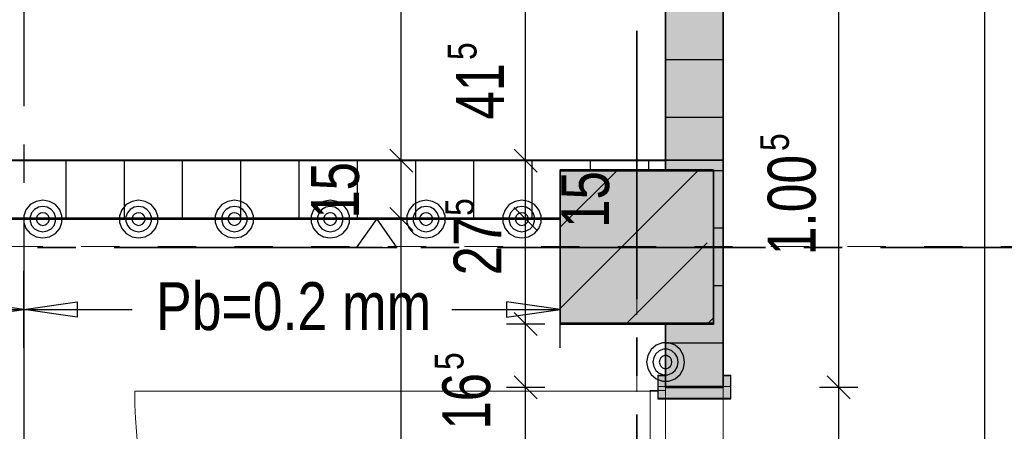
# Model space of a CAD drawing. Header units: metres. Extents: x 29.9 to 45.4, y 22.2 to 35.7.
# Tile 39 of 41: x 40.3 to 42.9, y 32.5 to 33.6. Entities that reach past the tile are written whole.
import ezdxf

# ---------------------------------------------------------------- set-up
doc = ezdxf.new("R2010")
doc.units = ezdxf.units.M
for name, pattern in [('_Rasterlinie_', [0.0075, 0.004, -0.001, 0.0015, -0.001]), ('IMPORT-STRICHPUNKT2_S5 _5_', [1, 0.7, -0.1, 0.1, -0.1]), ('IMPORT-VERDECKT2_S2 _5_', [0.55, 0.3, -0.25])]:
    doc.linetypes.add(name, pattern=pattern)
doc.layers.add('1233-X-Ref ARC-BTG_00_dwg', color=7, linetype='Continuous', lineweight=5, true_color=0x767676)
doc.layers.add('Tür', color=1, linetype='Continuous', lineweight=25, true_color=0xff0000)
for name, color, linetype, lineweight in [('A-COLS', 7, 'Continuous', 9), ('A-DOOR', 7, 'Continuous', 9), ('A-FLOR', 7, 'Continuous', 9), ('A-WALL', 7, 'Continuous', 9), ('Achsen', 7, 'Continuous', 25), ('S-COLS', 7, 'Continuous', 9), ('S-GRID', 7, 'Continuous', 5), ('Stütze Beton', 7, 'Continuous', 35), ('Wand Trockenbau', 7, 'Continuous', 25)]:
    doc.layers.add(name, color=color, linetype=linetype, lineweight=lineweight)
doc.styles.add('Arial', font='arial.ttf', dxfattribs={"width": 0.8, "height": 0.125})
doc.styles.add('Arial_1', font='arial.ttf', dxfattribs={"width": 0.79, "height": 0.125})
doc.styles.add('Arial_11', font='arial.ttf', dxfattribs={"width": 0.76, "height": 0.125})
doc.styles.add('Arial_13', font='arial.ttf', dxfattribs={"width": 0.77, "height": 0.125})
doc.styles.add('Arial_14', font='arial.ttf', dxfattribs={"width": 0.79, "height": 0.075})

# ---------------------------------------------------------------- blocks, each defined once
blk = doc.blocks.new('Family - Trockenbauwand-2513194-OKFFB EG - G0641-Rö-für Ausschreibung')
at = {"layer": 'A-WALL', "lineweight": 35}
for p, q in [((0.5908, 0.15), (0, 0.15)), ((0, 0.15), (0, 0)), ((0.5908, 0), (0.5908, 0.15)), ((0.0258, 0), (0.0258, 0.125)), ((0.0258, 0.125), (0.4258, 0.125)), ((0.4258, 0.125), (0.4258, 0)), ((0, 0), (0.0258, 0)), ((0.4258, 0), (0.5908, 0))]:
    blk.add_line(p, q, dxfattribs=at)
blk = doc.blocks.new('DirectShape - GSKKBA-5M GG-- 000V21-260422-2513230-OKFFB EG - G0641-Rö-für Ausschreibung')
at = {"layer": 'A-DOOR'}
for p, q in [((0.0863, 0.2387), (0.085, 0.24)), ((0.085, 0.24), (0.085, 0.19)), ((0.085, 0.24), (0.0863, 0.2387)), ((0.21, 0.24), (0.085, 0.24)), ((0.09, 0.235), (0.0863, 0.2387)), ((0.0863, 0.2387), (0.0863, 0.19)), ((0.0863, 0.2387), (0.0863, 0.19)), ((0.0863, 0.2387), (0.09, 0.235)), ((0.21, 0.2387), (0.0863, 0.2387)), ((0.21, 0.2387), (0.0863, 0.2387)), ((0.095, 0.23), (0.09, 0.235)), ((0.09, 0.235), (0.09, 0.19)), ((0.09, 0.235), (0.09, 0.19)), ((0.09, 0.235), (0.095, 0.23)), ((0.21, 0.235), (0.09, 0.235)), ((0.21, 0.235), (0.09, 0.235)), ((0.21, 0.2387), (0.21, 0.24)), ((0.21, 0.24), (0.21, 0.2387)), ((0.21, 0.235), (0.21, 0.2387)), ((0.21, 0.2387), (0.21, 0.235)), ((0.21, 0.235), (0.21, 0.23)), ((0.21, 0.23), (0.21, 0.235)), ((0.095, 0.19), (0.095, 0.23)), ((0.095, 0.23), (0.095, 0.19)), ((0.095, 0.23), (0.1, 0.225)), ((0.1, 0.225), (0.095, 0.23)), ((0.095, 0.23), (0.21, 0.23)), ((0.21, 0.23), (0.095, 0.23)), ((0.1, 0.225), (0.1, 0.19)), ((0.1, 0.225), (0.1037, 0.2213)), ((0.1037, 0.2213), (0.1, 0.225)), ((0.1, 0.225), (0.1, 0.19)), ((0.21, 0.225), (0.1, 0.225)), ((0.21, 0.225), (0.1, 0.225)), ((0.1037, 0.2213), (0.1037, 0.19)), ((0.1037, 0.2213), (0.105, 0.22)), ((0.105, 0.22), (0.1037, 0.2213)), ((0.1037, 0.2213), (0.1037, 0.19)), ((0.21, 0.2213), (0.1037, 0.2213)), ((0.21, 0.2213), (0.1037, 0.2213)), ((0.105, 0.22), (0.105, 0.19)), ((0.21, 0.22), (0.105, 0.22)), ((0.21, 0.23), (0.21, 0.225)), ((0.21, 0.225), (0.21, 0.23)), ((0.21, 0.225), (0.21, 0.2213)), ((0.21, 0.2213), (0.21, 0.225)), ((0.21, 0.2213), (0.21, 0.22)), ((0.21, 0.22), (0.21, 0.2213)), ((1.375, 0.19), (0.01, 0.19)), ((0.01, 0.19), (0.01, 0.15)), ((0.01, 0.15), (0.01, 0.19)), ((1.375, 0.19), (0.01, 0.19)), ((0.0712, 0.2025), (0.0675, 0.2025)), ((0.0675, 0.2025), (0.0712, 0.2025)), ((0.0675, 0.19), (0.0675, 0.2025)), ((0.0712, 0.2025), (0.0675, 0.2025)), ((0.0675, 0.2025), (0.0712, 0.2025)), ((0.0675, 0.19), (0.0675, 0.2025)), ((0.0675, 0.19), (0.0712, 0.19)), ((0.0712, 0.19), (0.0675, 0.19)), ((0.0675, 0.19), (0.0712, 0.19)), ((0.0712, 0.19), (0.0675, 0.19)), ((0.0712, 0.2025), (0.0812, 0.2025)), ((0.0812, 0.2025), (0.0712, 0.2025)), ((0.0712, 0.2025), (0.0712, 0.19)), ((0.0712, 0.19), (0.0712, 0.2025)), ((0.0712, 0.2025), (0.0812, 0.2025)), ((0.0812, 0.2025), (0.0712, 0.2025)), ((0.0712, 0.2025), (0.0712, 0.19)), ((0.0712, 0.19), (0.0712, 0.2025)), ((0.0712, 0.19), (0.0812, 0.19)), ((0.0812, 0.19), (0.0712, 0.19)), ((0.0712, 0.19), (0.0812, 0.19)), ((0.0812, 0.19), (0.0712, 0.19)), ((0.0812, 0.2025), (0.095, 0.2025)), ((0.095, 0.2025), (0.0812, 0.2025)), ((0.0812, 0.19), (0.0812, 0.2025)), ((0.0812, 0.19), (0.0812, 0.2025)), ((0.0812, 0.2025), (0.095, 0.2025)), ((0.095, 0.2025), (0.0812, 0.2025)), ((0.0812, 0.19), (0.0812, 0.2025)), ((0.0812, 0.19), (0.0812, 0.2025)), ((0.0812, 0.19), (0.095, 0.19)), ((0.095, 0.19), (0.0812, 0.19)), ((0.0812, 0.19), (0.095, 0.19)), ((0.095, 0.19), (0.0812, 0.19)), ((0.0863, 0.19), (0.085, 0.19)), ((0.085, 0.19), (0.0863, 0.19)), ((0.09, 0.19), (0.0863, 0.19)), ((0.0863, 0.19), (0.09, 0.19)), ((0.095, 0.19), (0.09, 0.19)), ((0.09, 0.19), (0.095, 0.19)), ((0.095, 0.2025), (0.1087, 0.2025)), ((0.1087, 0.2025), (0.095, 0.2025)), ((0.095, 0.19), (0.095, 0.2025)), ((0.095, 0.19), (0.095, 0.2025)), ((0.095, 0.2025), (0.1087, 0.2025)), ((0.1087, 0.2025), (0.095, 0.2025)), ((0.095, 0.19), (0.095, 0.2025)), ((0.095, 0.19), (0.095, 0.2025)), ((0.1, 0.19), (0.095, 0.19)), ((0.095, 0.19), (0.1, 0.19)), ((0.095, 0.19), (0.1087, 0.19)), ((0.1087, 0.19), (0.095, 0.19)), ((0.095, 0.19), (0.1087, 0.19)), ((0.1087, 0.19), (0.095, 0.19)), ((0.1, 0.19), (0.1037, 0.19)), ((0.1037, 0.19), (0.1, 0.19)), ((0.1037, 0.19), (0.105, 0.19)), ((0.105, 0.19), (0.1037, 0.19)), ((0.1087, 0.2025), (0.1188, 0.2025)), ((0.1188, 0.2025), (0.1087, 0.2025)), ((0.1087, 0.19), (0.1087, 0.2025)), ((0.1087, 0.19), (0.1087, 0.2025)), ((0.1087, 0.2025), (0.1188, 0.2025)), ((0.1188, 0.2025), (0.1087, 0.2025)), ((0.1087, 0.19), (0.1087, 0.2025)), ((0.1087, 0.19), (0.1087, 0.2025)), ((0.1087, 0.19), (0.1188, 0.19)), ((0.1188, 0.19), (0.1087, 0.19)), ((0.1087, 0.19), (0.1188, 0.19)), ((0.1188, 0.19), (0.1087, 0.19)), ((0.1188, 0.2025), (0.1225, 0.2025)), ((0.1225, 0.2025), (0.1188, 0.2025)), ((0.1188, 0.19), (0.1188, 0.2025)), ((0.1188, 0.19), (0.1188, 0.2025)), ((0.1188, 0.2025), (0.1225, 0.2025)), ((0.1225, 0.2025), (0.1188, 0.2025)), ((0.1188, 0.19), (0.1188, 0.2025)), ((0.1188, 0.19), (0.1188, 0.2025)), ((0.1188, 0.19), (0.1225, 0.19)), ((0.1225, 0.19), (0.1188, 0.19)), ((0.1188, 0.19), (0.1225, 0.19)), ((0.1225, 0.19), (0.1188, 0.19)), ((0.1225, 0.19), (0.1225, 0.2025)), ((0.1225, 0.19), (0.1225, 0.2025)), ((1.375, 0.15), (1.375, 0.19)), ((1.375, 0.15), (1.375, 0.19)), ((0, 0.17), (-0.03, 0.17)), ((-0.03, 0.17), (-0.03, 0.15)), ((-0.03, 0.15), (-0.03, 0.17)), ((0, 0.17), (-0.03, 0.17)), ((0.03, 0.17), (0, 0.17)), ((0, 0.17), (0, -0.02)), ((0, -0.02), (0, 0.17)), ((0.03, 0.17), (0, 0.17)), ((0, 0.15), (0, 0.17)), ((0, 0.15), (0, 0.17)), ((0.03, -0.02), (0.03, 0.17)), ((0.03, -0.02), (0.03, 0.17)), ((1.385, 0.17), (1.355, 0.17)), ((1.355, 0.17), (1.355, -0.02)), ((1.355, -0.02), (1.355, 0.17)), ((1.385, 0.17), (1.355, 0.17)), ((1.415, 0.17), (1.385, 0.17)), ((1.385, 0.17), (1.385, 0.15)), ((1.385, 0.17), (1.385, 0.15)), ((1.415, 0.17), (1.385, 0.17)), ((1.385, -0.02), (1.385, 0.17)), ((1.385, -0.02), (1.385, 0.17)), ((1.415, 0.15), (1.415, 0.17)), ((1.415, 0.17), (1.415, 0.15)), ((-0.03, 0.15), (0, 0.15)), ((-0.03, 0.15), (0, 0.15)), ((0.01, 0.15), (1.375, 0.15)), ((0.01, 0.15), (1.375, 0.15)), ((0.0712, 0.15), (0.0675, 0.15)), ((0.0675, 0.15), (0.0712, 0.15)), ((0.0675, 0.1375), (0.0675, 0.15)), ((0.0712, 0.15), (0.0675, 0.15)), ((0.0675, 0.15), (0.0712, 0.15)), ((0.0675, 0.1375), (0.0675, 0.15)), ((0.0712, 0.1375), (0.0675, 0.1375)), ((0.0675, 0.1375), (0.0712, 0.1375)), ((0.0712, 0.1375), (0.0675, 0.1375)), ((0.0675, 0.1375), (0.0712, 0.1375)), ((0.0812, 0.15), (0.0712, 0.15)), ((0.0712, 0.15), (0.0812, 0.15)), ((0.0712, 0.15), (0.0712, 0.1375)), ((0.0712, 0.1375), (0.0712, 0.15)), ((0.0812, 0.15), (0.0712, 0.15)), ((0.0712, 0.15), (0.0812, 0.15)), ((0.0712, 0.15), (0.0712, 0.1375)), ((0.0712, 0.1375), (0.0712, 0.15)), ((0.0712, 0.1375), (0.0812, 0.1375)), ((0.0812, 0.1375), (0.0712, 0.1375)), ((0.0712, 0.1375), (0.0812, 0.1375)), ((0.0812, 0.1375), (0.0712, 0.1375)), ((0.0812, 0.15), (0.095, 0.15)), ((0.095, 0.15), (0.0812, 0.15)), ((0.0812, 0.1375), (0.0812, 0.15)), ((0.0812, 0.1375), (0.0812, 0.15)), ((0.0812, 0.15), (0.095, 0.15)), ((0.095, 0.15), (0.0812, 0.15)), ((0.0812, 0.1375), (0.0812, 0.15)), ((0.0812, 0.1375), (0.0812, 0.15)), ((0.0812, 0.1375), (0.095, 0.1375)), ((0.095, 0.1375), (0.0812, 0.1375)), ((0.0812, 0.1375), (0.095, 0.1375)), ((0.095, 0.1375), (0.0812, 0.1375)), ((0.0863, 0.15), (0.085, 0.15)), ((0.085, 0.15), (0.0863, 0.15)), ((0.085, 0.15), (0.085, 0.1)), ((0.09, 0.15), (0.0863, 0.15)), ((0.0863, 0.15), (0.09, 0.15)), ((0.0863, 0.15), (0.0863, 0.1013)), ((0.0863, 0.15), (0.0863, 0.1013)), ((0.09, 0.15), (0.095, 0.15)), ((0.095, 0.15), (0.09, 0.15)), ((0.09, 0.15), (0.09, 0.105)), ((0.09, 0.15), (0.09, 0.105)), ((0.095, 0.15), (0.1087, 0.15)), ((0.1087, 0.15), (0.095, 0.15)), ((0.095, 0.1375), (0.095, 0.15)), ((0.095, 0.1375), (0.095, 0.15)), ((0.095, 0.15), (0.1, 0.15)), ((0.1, 0.15), (0.095, 0.15)), ((0.095, 0.11), (0.095, 0.15)), ((0.095, 0.15), (0.095, 0.11)), ((0.095, 0.15), (0.1087, 0.15)), ((0.1087, 0.15), (0.095, 0.15)), ((0.095, 0.1375), (0.095, 0.15)), ((0.095, 0.1375), (0.095, 0.15)), ((0.095, 0.1375), (0.1087, 0.1375)), ((0.1087, 0.1375), (0.095, 0.1375)), ((0.095, 0.1375), (0.1087, 0.1375)), ((0.1087, 0.1375), (0.095, 0.1375)), ((0.1, 0.15), (0.1037, 0.15)), ((0.1037, 0.15), (0.1, 0.15)), ((0.1, 0.15), (0.1, 0.115)), ((0.1, 0.15), (0.1, 0.115)), ((0.1037, 0.15), (0.105, 0.15)), ((0.105, 0.15), (0.1037, 0.15)), ((0.1037, 0.15), (0.1037, 0.1187)), ((0.1037, 0.15), (0.1037, 0.1187)), ((0.105, 0.15), (0.105, 0.12)), ((0.1087, 0.15), (0.1188, 0.15)), ((0.1188, 0.15), (0.1087, 0.15)), ((0.1087, 0.1375), (0.1087, 0.15)), ((0.1087, 0.1375), (0.1087, 0.15)), ((0.1087, 0.15), (0.1188, 0.15)), ((0.1188, 0.15), (0.1087, 0.15)), ((0.1087, 0.1375), (0.1087, 0.15)), ((0.1087, 0.1375), (0.1087, 0.15)), ((0.1087, 0.1375), (0.1188, 0.1375)), ((0.1188, 0.1375), (0.1087, 0.1375)), ((0.1087, 0.1375), (0.1188, 0.1375)), ((0.1188, 0.1375), (0.1087, 0.1375)), ((0.1188, 0.15), (0.1225, 0.15)), ((0.1225, 0.15), (0.1188, 0.15)), ((0.1188, 0.1375), (0.1188, 0.15)), ((0.1188, 0.1375), (0.1188, 0.15)), ((0.1188, 0.15), (0.1225, 0.15)), ((0.1225, 0.15), (0.1188, 0.15)), ((0.1188, 0.1375), (0.1188, 0.15)), ((0.1188, 0.1375), (0.1188, 0.15)), ((0.1188, 0.1375), (0.1225, 0.1375)), ((0.1225, 0.1375), (0.1188, 0.1375)), ((0.1188, 0.1375), (0.1225, 0.1375)), ((0.1225, 0.1375), (0.1188, 0.1375)), ((0.1225, 0.1375), (0.1225, 0.15)), ((0.1225, 0.1375), (0.1225, 0.15)), ((1.385, 0.15), (1.415, 0.15)), ((1.385, 0.15), (1.415, 0.15)), ((0.0863, 0.1013), (0.09, 0.105)), ((0.09, 0.105), (0.0863, 0.1013)), ((0.09, 0.105), (0.095, 0.11)), ((0.095, 0.11), (0.09, 0.105)), ((0.09, 0.105), (0.21, 0.105)), ((0.09, 0.105), (0.21, 0.105)), ((0.1, 0.115), (0.095, 0.11)), ((0.095, 0.11), (0.1, 0.115)), ((0.21, 0.11), (0.095, 0.11)), ((0.095, 0.11), (0.21, 0.11)), ((0.1037, 0.1187), (0.1, 0.115)), ((0.1, 0.115), (0.1037, 0.1187)), ((0.1, 0.115), (0.21, 0.115)), ((0.1, 0.115), (0.21, 0.115)), ((0.105, 0.12), (0.1037, 0.1187)), ((0.1037, 0.1187), (0.105, 0.12)), ((0.1037, 0.1187), (0.21, 0.1187)), ((0.1037, 0.1187), (0.21, 0.1187)), ((0.105, 0.12), (0.21, 0.12)), ((0.21, 0.1187), (0.21, 0.12)), ((0.21, 0.12), (0.21, 0.1187)), ((0.21, 0.115), (0.21, 0.1187)), ((0.21, 0.1187), (0.21, 0.115)), ((0.21, 0.115), (0.21, 0.11)), ((0.21, 0.11), (0.21, 0.115)), ((0.21, 0.11), (0.21, 0.105)), ((0.21, 0.105), (0.21, 0.11)), ((0.21, 0.105), (0.21, 0.1013)), ((0.21, 0.1013), (0.21, 0.105)), ((0.085, 0.1), (0.0863, 0.1013)), ((0.0863, 0.1013), (0.085, 0.1)), ((0.085, 0.1), (0.21, 0.1)), ((0.0863, 0.1013), (0.21, 0.1013)), ((0.0863, 0.1013), (0.21, 0.1013)), ((0.21, 0.1013), (0.21, 0.1)), ((0.21, 0.1), (0.21, 0.1013)), ((0, 0), (-0.03, 0)), ((-0.03, 0), (-0.03, -0.02)), ((-0.03, -0.02), (-0.03, 0)), ((0, 0), (-0.03, 0)), ((0, -0.02), (0, 0)), ((0, -0.02), (0, 0)), ((1.415, 0), (1.385, 0)), ((1.385, 0), (1.385, -0.02)), ((1.385, 0), (1.385, -0.02)), ((1.415, 0), (1.385, 0)), ((1.415, -0.02), (1.415, 0)), ((-0.03, -0.02), (0, -0.02)), ((-0.03, -0.02), (0, -0.02)), ((0, -0.02), (0.03, -0.02)), ((0, -0.02), (0.03, -0.02)), ((1.355, -0.02), (1.385, -0.02)), ((1.355, -0.02), (1.385, -0.02)), ((1.385, -0.02), (1.415, -0.02)), ((1.385, -0.02), (1.415, -0.02)), ((1.415, 0), (1.415, -0.02))]:
    blk.add_line(p, q, dxfattribs=at)
blk = doc.blocks.new('DirectShape - G0641-2513231-OKFFB EG - G0641-Rö-für Ausschreibung')
blk.add_blockref('DirectShape - GSKKBA-5M GG-- 000V21-260422-2513230-OKFFB EG - G0641-Rö-für Ausschreibung', (0, 0))
blk = doc.blocks.new('Family - Innenausbau-2515375-OKFFB EG - G0641-Rö-für Ausschreibung')
at = {"layer": 'A-FLOR'}
for p, q in [((6.55, 4.6416), (6.55, 0.15)), ((6.55, 0.15), (6.55, 4.6416)), ((6.4, 2.21), (6.4, 0.825)), ((6.4, 0.825), (6.4, 2.21)), ((6.55, 2.21), (6.4, 2.21)), ((6.4, 2.21), (6.55, 2.21)), ((6.55, 0.825), (6.55, 2.21)), ((6.55, 2.21), (6.55, 0.825))]:
    blk.add_line(p, q, dxfattribs=at)
blk = doc.blocks.new('Family - Trockenbauwand-2515559-OKFFB EG - G0641-Rö-für Ausschreibung')
at = {"layer": 'A-WALL', "lineweight": 35}
for p, q in [((0.15, 0.15), (0, 0.15)), ((0, 0.15), (0, 0)), ((0.15, 0), (0.15, 0.15)), ((1.16, 0.15), (1.16, 0)), ((1.5732, 0.15), (1.16, 0.15)), ((1.5732, 0), (1.5732, 0.15)), ((0, 0), (0.15, 0)), ((1.16, 0), (1.5732, 0))]:
    blk.add_line(p, q, dxfattribs=at)
blk = doc.blocks.new('Family - Trockenbauwand-2515856-OKFFB EG - G0641-Rö-für Ausschreibung')
at = {"layer": 'A-WALL', "lineweight": 35}
for p, q in [((6.125, 0.152), (-0.273, 0.152)), ((6.125, 0.1262), (6.125, 0.152)), ((5.85, 0), (5.85, 0.1262)), ((5.85, 0.1262), (6.125, 0.1262)), ((0, 0), (5.85, 0))]:
    blk.add_line(p, q, dxfattribs=at)
blk = doc.blocks.new('Family - Innenausbau-2516038-OKFFB EG - G0641-Rö-für Ausschreibung')
at = {"layer": 'A-FLOR'}
for p, q in [((6.4, 0), (6.4, 1.5732)), ((6.4, 1.5732), (6.4, 0)), ((0.0012, 0), (6.4, 0)), ((6.4, 0), (0.0012, 0))]:
    blk.add_line(p, q, dxfattribs=at)
blk = doc.blocks.new('Family - Innenausbau-2522000-OKFFB EG - G0641-Rö-für Ausschreibung')
at = {"layer": 'A-FLOR'}
for p, q in [((6.275, 4.9988), (0.425, 4.9988)), ((0.425, 4.9988), (6.275, 4.9988)), ((6.275, 4.725), (6.275, 4.9988)), ((6.275, 4.9988), (6.275, 4.725)), ((6.55, 4.725), (6.275, 4.725)), ((6.275, 4.725), (6.55, 4.725)), ((6.55, 1.876), (6.55, 4.725)), ((6.55, 4.725), (6.55, 1.876))]:
    blk.add_line(p, q, dxfattribs=at)
blk = doc.blocks.new('Family - STB-Stütze-2515047-OKFFB EG - G0641-Rö-für Ausschreibung')
at = {"layer": 'A-COLS'}
for p, q in [((0.4, 0.4), (0, 0.4)), ((0, 0.4), (0, 0)), ((0.4, 0), (0.4, 0.4)), ((0, 0), (0.4, 0))]:
    blk.add_line(p, q, dxfattribs=at)
at = {"layer": 'S-COLS', "lineweight": 35}
for p, q in [((0.4, 0.4), (0, 0.4)), ((0, 0.4), (0, 0)), ((0.4, 0), (0.4, 0.4)), ((0, 0), (0.4, 0))]:
    blk.add_line(p, q, dxfattribs=at)
blk = doc.blocks.new('Family - STB-Stütze-2522801-OKFFB EG - G0641-Rö-für Ausschreibung')
at = {"layer": 'S-COLS', "lineweight": 35}
for p, q in [((0.4, 0.4), (0, 0.4)), ((0, 0.4), (0, 0)), ((0.4, 0), (0.4, 0.4)), ((0, 0), (0.4, 0))]:
    blk.add_line(p, q, dxfattribs=at)
at = {"layer": 'S-COLS'}
for p, q in [((0.4, 0.4), (0, 0.4)), ((0, 0.4), (0, 0)), ((0.4, 0), (0.4, 0.4)), ((0, 0), (0.4, 0))]:
    blk.add_line(p, q, dxfattribs=at)
blk = doc.blocks.new('GSKKBA-5M GG-- 000V21-260422_ifc-1-OKFFB EG - G0641-Rö-für Ausschreibung')
at = {"layer": 'A-COLS', "lineweight": 9}
blk.add_blockref('Family - STB-Stütze-2522801-OKFFB EG - G0641-Rö-für Ausschreibung', (41.75, 32.8), dxfattribs=at)
at = {"layer": 'A-DOOR', "lineweight": 9, "rotation": 90}
blk.add_blockref('DirectShape - G0641-2513231-OKFFB EG - G0641-Rö-für Ausschreibung', (42.175, 31.25), dxfattribs=at)
at = {"layer": 'A-FLOR', "lineweight": 9}
for name, p in [('Family - Innenausbau-2515375-OKFFB EG - G0641-Rö-für Ausschreibung', (35.625, 30.425)), ('Family - Innenausbau-2516038-OKFFB EG - G0641-Rö-für Ausschreibung', (35.625, 33.2258)), ('Family - Innenausbau-2522000-OKFFB EG - G0641-Rö-für Ausschreibung', (35.475, 28.075))]:
    blk.add_blockref(name, p, dxfattribs=at)
at = {"layer": 'A-WALL', "lineweight": 9, "rotation": 270}
for name, p in [('Family - Trockenbauwand-2515559-OKFFB EG - G0641-Rö-für Ausschreibung', (42.025, 34.799)), ('Family - Trockenbauwand-2513194-OKFFB EG - G0641-Rö-für Ausschreibung', (42.025, 33.2258))]:
    blk.add_blockref(name, p, dxfattribs=at)
at = {"layer": 'A-WALL', "lineweight": 9}
blk.add_blockref('Family - Trockenbauwand-2515856-OKFFB EG - G0641-Rö-für Ausschreibung', (35.9, 33.0738), dxfattribs=at)
at = {"layer": 'S-COLS', "lineweight": 9}
blk.add_blockref('Family - STB-Stütze-2515047-OKFFB EG - G0641-Rö-für Ausschreibung', (41.75, 32.8), dxfattribs=at)
blk = doc.blocks.new('1233-X-Ref ARC-BTG_00_dwg-10239373-OKFFB EG - G0641-Rö-für Ausschreibung')
at = {"layer": 'Stütze Beton', "lineweight": 9, "true_color": 0xff7f7f}
blk.add_hatch(color=11, dxfattribs=at).paths.add_polyline_path([(65.9586, 38.0587), (65.9586, 38.4587), (65.5586, 38.4587), (65.5586, 38.0587)])
at = {"layer": 'Tür', "lineweight": 9}
blk.add_hatch(color=7, dxfattribs=at).paths.add_polyline_path([(66.0036, 37.8637), (66.0036, 37.9237), (65.9836, 37.9237), (65.9836, 37.8937), (65.8336, 37.8937), (65.8336, 37.9237), (65.8136, 37.9237), (65.8136, 37.8637)])
at = {"layer": 'Wand Trockenbau', "lineweight": 9, "true_color": 0x7f7f00}
h = blk.add_hatch(color=56, dxfattribs=at)
h.paths.add_polyline_path([(65.8336, 38.4845), (65.9836, 38.4845), (65.9836, 38.8977), (65.8336, 38.8977)])
h.paths.add_polyline_path([(65.9836, 39.9077), (65.9836, 40.0577), (65.8336, 40.0577), (65.8336, 39.9077)])
h = blk.add_hatch(color=56, dxfattribs=at)
h.paths.add_polyline_path([(65.9836, 35.0577), (65.9836, 36.5087), (65.8336, 36.5087), (65.8336, 35.0577)])
h.paths.add_polyline_path([(65.9836, 37.8937), (65.9836, 38.4845), (65.8336, 38.4845), (65.8336, 38.4587), (65.9586, 38.4587), (65.9586, 38.0587), (65.8336, 38.0587), (65.8336, 37.8937)])
at = {"layer": '1233-X-Ref ARC-BTG_00_dwg', "color": 7, "linetype": 'IMPORT-STRICHPUNKT2_S5 _5_', "lineweight": 25}
blk.add_line((64.1586, 40.3273), (64.1586, 28.1233), dxfattribs=at)
at = {"layer": '1233-X-Ref ARC-BTG_00_dwg', "color": 7, "lineweight": 25}
for p, q in [((65.174, 38.4545), (65.114, 38.5145)), ((65.4983, 38.4545), (65.4383, 38.5145)), ((65.174, 38.3025), (65.114, 38.3625)), ((65.4983, 38.3025), (65.4383, 38.3625)), ((65.2757, 38.0971), (65.5586, 38.0971)), ((65.4983, 38.0287), (65.4383, 38.0887)), ((65.4983, 37.8637), (65.4383, 37.9237)), ((66.3155, 37.8637), (66.2555, 37.9237))]:
    blk.add_line(p, q, dxfattribs=at)
at = {"layer": '1233-X-Ref ARC-BTG_00_dwg', "color": 7, "lineweight": 25, "flags": 128}
for points in [[(65.144, 28.1233), (65.144, 28.1837), (65.144, 28.3337), (65.144, 30.6837), (65.144, 30.8337), (65.144, 33.1837), (65.144, 33.3337), (65.144, 35.0577), (65.144, 35.2097), (65.144, 38.3325), (65.144, 38.4845), (65.144, 40.0577), (65.144, 40.2097), (65.144, 40.3273)], [(65.4683, 31.5037), (65.4683, 32.5137), (65.4683, 33.1837), (65.4683, 33.3337), (65.4683, 33.4837), (65.4683, 34.3687), (65.4683, 35.0577), (65.4683, 35.2097), (65.4683, 36.5087), (65.4683, 37.8937), (65.4683, 38.0587), (65.4683, 38.3325), (65.4683, 38.4845), (65.4683, 38.8977), (65.4683, 39.9077), (65.4683, 40.0577), (65.4683, 40.2097), (65.4683, 40.3273)], [(66.2855, 28.1233), (66.2855, 28.9651), (66.2855, 29.9751), (66.2855, 31.5037), (66.2855, 32.5137), (66.2855, 33.4837), (66.2855, 34.3687), (66.2855, 35.6837), (66.2855, 35.8337), (66.2855, 36.5087), (66.2855, 37.8937), (66.2855, 38.8977), (66.2855, 39.9077), (66.2855, 40.3273)], [(66.6664, 28.1233), (66.6664, 35.6837), (66.6664, 35.8337), (66.6664, 40.3273)], [(65.194, 38.4845), (65.144, 38.4845), (65.094, 38.4845)], [(65.5183, 38.4845), (65.4683, 38.4845), (65.4183, 38.4845)], [(65.194, 38.3325), (65.144, 38.3325), (65.094, 38.3325)], [(65.5183, 38.3325), (65.4683, 38.3325), (65.4183, 38.3325)], [(65.5586, 37.9971), (65.5586, 38.0971), (65.4186, 38.1171), (65.4186, 38.0771), (65.5586, 38.0971), (65.5586, 38.1971)], [(63.6757, 38.0971), (64.1586, 38.0971), (64.4415, 38.0971)], [(65.5183, 38.0587), (65.4683, 38.0587), (65.4183, 38.0587)], [(65.5183, 37.8937), (65.4683, 37.8937), (65.4183, 37.8937)], [(66.3355, 37.8937), (66.2855, 37.8937), (66.2355, 37.8937)]]:
    blk.add_lwpolyline(points, dxfattribs=at)
for points in [[(64.2086, 38.2832), (64.2258, 38.2859), (64.2413, 38.2947), (64.2526, 38.3076), (64.2586, 38.3238), (64.2586, 38.3409), (64.2526, 38.357), (64.2413, 38.3703), (64.2258, 38.3787), (64.2086, 38.3818), (64.1913, 38.3787), (64.1758, 38.3703), (64.1646, 38.357), (64.1586, 38.3409), (64.1586, 38.3238), (64.1646, 38.3076), (64.1758, 38.2947), (64.1913, 38.2859)], [(64.2086, 38.2996), (64.2201, 38.3017), (64.2303, 38.3073), (64.2378, 38.3161), (64.2418, 38.3269), (64.2418, 38.3381), (64.2378, 38.349), (64.2303, 38.3577), (64.2201, 38.3633), (64.2086, 38.3654), (64.1971, 38.3633), (64.1868, 38.3577), (64.1793, 38.349), (64.1753, 38.3381), (64.1753, 38.3269), (64.1793, 38.3161), (64.1868, 38.3073), (64.1971, 38.3017)], [(64.4586, 38.2832), (64.4758, 38.2859), (64.4913, 38.2947), (64.5026, 38.3076), (64.5086, 38.3238), (64.5086, 38.3409), (64.5026, 38.357), (64.4913, 38.3703), (64.4758, 38.3787), (64.4586, 38.3818), (64.4413, 38.3787), (64.4258, 38.3703), (64.4146, 38.357), (64.4086, 38.3409), (64.4086, 38.3238), (64.4146, 38.3076), (64.4258, 38.2947), (64.4413, 38.2859)], [(64.4586, 38.2996), (64.4701, 38.3017), (64.4803, 38.3073), (64.4878, 38.3161), (64.4918, 38.3269), (64.4918, 38.3381), (64.4878, 38.349), (64.4803, 38.3577), (64.4701, 38.3633), (64.4586, 38.3654), (64.4471, 38.3633), (64.4368, 38.3577), (64.4293, 38.349), (64.4253, 38.3381), (64.4253, 38.3269), (64.4293, 38.3161), (64.4368, 38.3073), (64.4471, 38.3017)], [(64.7086, 38.2832), (64.7258, 38.2859), (64.7413, 38.2947), (64.7526, 38.3076), (64.7586, 38.3238), (64.7586, 38.3409), (64.7526, 38.357), (64.7413, 38.3703), (64.7258, 38.3787), (64.7086, 38.3818), (64.6913, 38.3787), (64.6758, 38.3703), (64.6646, 38.357), (64.6586, 38.3409), (64.6586, 38.3238), (64.6646, 38.3076), (64.6758, 38.2947), (64.6913, 38.2859)], [(64.7086, 38.2996), (64.7201, 38.3017), (64.7303, 38.3073), (64.7378, 38.3161), (64.7418, 38.3269), (64.7418, 38.3381), (64.7378, 38.349), (64.7303, 38.3577), (64.7201, 38.3633), (64.7086, 38.3654), (64.6971, 38.3633), (64.6868, 38.3577), (64.6793, 38.349), (64.6753, 38.3381), (64.6753, 38.3269), (64.6793, 38.3161), (64.6868, 38.3073), (64.6971, 38.3017)], [(64.9586, 38.2832), (64.9758, 38.2859), (64.9913, 38.2947), (65.0026, 38.3076), (65.0086, 38.3238), (65.0086, 38.3409), (65.0026, 38.357), (64.9913, 38.3703), (64.9758, 38.3787), (64.9586, 38.3818), (64.9413, 38.3787), (64.9258, 38.3703), (64.9146, 38.357), (64.9086, 38.3409), (64.9086, 38.3238), (64.9146, 38.3076), (64.9258, 38.2947), (64.9413, 38.2859)], [(64.9586, 38.2996), (64.9701, 38.3017), (64.9803, 38.3073), (64.9878, 38.3161), (64.9918, 38.3269), (64.9918, 38.3381), (64.9878, 38.349), (64.9803, 38.3577), (64.9701, 38.3633), (64.9586, 38.3654), (64.9471, 38.3633), (64.9368, 38.3577), (64.9293, 38.349), (64.9253, 38.3381), (64.9253, 38.3269), (64.9293, 38.3161), (64.9368, 38.3073), (64.9471, 38.3017)], [(65.2086, 38.2832), (65.2258, 38.2859), (65.2413, 38.2947), (65.2526, 38.3076), (65.2586, 38.3238), (65.2586, 38.3409), (65.2526, 38.357), (65.2413, 38.3703), (65.2258, 38.3787), (65.2086, 38.3818), (65.1913, 38.3787), (65.1758, 38.3703), (65.1646, 38.357), (65.1586, 38.3409), (65.1586, 38.3238), (65.1646, 38.3076), (65.1758, 38.2947), (65.1913, 38.2859)], [(65.2086, 38.2996), (65.2201, 38.3017), (65.2303, 38.3073), (65.2378, 38.3161), (65.2418, 38.3269), (65.2418, 38.3381), (65.2378, 38.349), (65.2303, 38.3577), (65.2201, 38.3633), (65.2086, 38.3654), (65.1971, 38.3633), (65.1868, 38.3577), (65.1793, 38.349), (65.1753, 38.3381), (65.1753, 38.3269), (65.1793, 38.3161), (65.1868, 38.3073), (65.1971, 38.3017)], [(65.4586, 38.2832), (65.4758, 38.2859), (65.4913, 38.2947), (65.5026, 38.3076), (65.5086, 38.3238), (65.5086, 38.3409), (65.5026, 38.357), (65.4913, 38.3703), (65.4758, 38.3787), (65.4586, 38.3818), (65.4413, 38.3787), (65.4258, 38.3703), (65.4146, 38.357), (65.4086, 38.3409), (65.4086, 38.3238), (65.4146, 38.3076), (65.4258, 38.2947), (65.4413, 38.2859)], [(65.4586, 38.2996), (65.4701, 38.3017), (65.4803, 38.3073), (65.4878, 38.3161), (65.4918, 38.3269), (65.4918, 38.3381), (65.4878, 38.349), (65.4803, 38.3577), (65.4701, 38.3633), (65.4586, 38.3654), (65.4471, 38.3633), (65.4368, 38.3577), (65.4293, 38.349), (65.4253, 38.3381), (65.4253, 38.3269), (65.4293, 38.3161), (65.4368, 38.3073), (65.4471, 38.3017)], [(64.2086, 38.3161), (64.2143, 38.3171), (64.2193, 38.3199), (64.2233, 38.3245), (64.2253, 38.3297), (64.2253, 38.3353), (64.2233, 38.3405), (64.2193, 38.3451), (64.2143, 38.3479), (64.2086, 38.349), (64.2028, 38.3479), (64.1978, 38.3451), (64.1938, 38.3405), (64.1918, 38.3353), (64.1918, 38.3297), (64.1938, 38.3245), (64.1978, 38.3199), (64.2028, 38.3171)], [(64.4586, 38.3161), (64.4643, 38.3171), (64.4693, 38.3199), (64.4733, 38.3245), (64.4753, 38.3297), (64.4753, 38.3353), (64.4733, 38.3405), (64.4693, 38.3451), (64.4643, 38.3479), (64.4586, 38.349), (64.4528, 38.3479), (64.4478, 38.3451), (64.4438, 38.3405), (64.4418, 38.3353), (64.4418, 38.3297), (64.4438, 38.3245), (64.4478, 38.3199), (64.4528, 38.3171)], [(64.7086, 38.3161), (64.7143, 38.3171), (64.7193, 38.3199), (64.7233, 38.3245), (64.7253, 38.3297), (64.7253, 38.3353), (64.7233, 38.3405), (64.7193, 38.3451), (64.7143, 38.3479), (64.7086, 38.349), (64.7028, 38.3479), (64.6978, 38.3451), (64.6938, 38.3405), (64.6918, 38.3353), (64.6918, 38.3297), (64.6938, 38.3245), (64.6978, 38.3199), (64.7028, 38.3171)], [(64.9586, 38.3161), (64.9643, 38.3171), (64.9693, 38.3199), (64.9733, 38.3245), (64.9753, 38.3297), (64.9753, 38.3353), (64.9733, 38.3405), (64.9693, 38.3451), (64.9643, 38.3479), (64.9586, 38.349), (64.9528, 38.3479), (64.9478, 38.3451), (64.9438, 38.3405), (64.9418, 38.3353), (64.9418, 38.3297), (64.9438, 38.3245), (64.9478, 38.3199), (64.9528, 38.3171)], [(65.08, 38.3325), (65.1325, 38.2575), (65.0275, 38.2575)], [(65.2086, 38.3161), (65.2143, 38.3171), (65.2193, 38.3199), (65.2233, 38.3245), (65.2253, 38.3297), (65.2253, 38.3353), (65.2233, 38.3405), (65.2193, 38.3451), (65.2143, 38.3479), (65.2086, 38.349), (65.2028, 38.3479), (65.1978, 38.3451), (65.1938, 38.3405), (65.1918, 38.3353), (65.1918, 38.3297), (65.1938, 38.3245), (65.1978, 38.3199), (65.2028, 38.3171)], [(65.4586, 38.3161), (65.4643, 38.3171), (65.4693, 38.3199), (65.4733, 38.3245), (65.4753, 38.3297), (65.4753, 38.3353), (65.4733, 38.3405), (65.4693, 38.3451), (65.4643, 38.3479), (65.4586, 38.349), (65.4528, 38.3479), (65.4478, 38.3451), (65.4438, 38.3405), (65.4418, 38.3353), (65.4418, 38.3297), (65.4438, 38.3245), (65.4478, 38.3199), (65.4528, 38.3171)], [(64.1586, 37.9971), (64.1586, 38.0971), (64.0186, 38.1171), (64.0186, 38.0771), (64.1586, 38.0971), (64.2986, 38.1171), (64.2986, 38.0771), (64.1586, 38.0971), (64.1586, 38.1971), (64.1586, 38.0971)], [(65.8829, 37.9597), (65.8801, 37.977), (65.8714, 37.9925), (65.8584, 38.0037), (65.8423, 38.0097), (65.8252, 38.0097), (65.8091, 38.0037), (65.7958, 37.9925), (65.7874, 37.977), (65.7842, 37.9597), (65.7874, 37.9424), (65.7958, 37.927), (65.8091, 37.9157), (65.8252, 37.9097), (65.8423, 37.9097), (65.8584, 37.9157), (65.8714, 37.927), (65.8801, 37.9424)], [(65.8665, 37.9597), (65.8644, 37.9712), (65.8588, 37.9815), (65.85, 37.989), (65.8392, 37.993), (65.828, 37.993), (65.8171, 37.989), (65.8084, 37.9815), (65.8028, 37.9712), (65.8007, 37.9597), (65.8028, 37.9482), (65.8084, 37.938), (65.8171, 37.9305), (65.828, 37.9265), (65.8392, 37.9265), (65.85, 37.9305), (65.8588, 37.938), (65.8644, 37.9482)], [(65.85, 37.9597), (65.849, 37.9655), (65.8462, 37.9705), (65.8416, 37.9745), (65.8364, 37.9764), (65.8308, 37.9764), (65.8255, 37.9745), (65.821, 37.9705), (65.8182, 37.9655), (65.8171, 37.9597), (65.8182, 37.9539), (65.821, 37.949), (65.8255, 37.945), (65.8308, 37.943), (65.8364, 37.943), (65.8416, 37.945), (65.8462, 37.949), (65.849, 37.9539)]]:
    blk.add_lwpolyline(points, close=True, dxfattribs=at)
at = {"layer": 'Achsen', "linetype": 'IMPORT-STRICHPUNKT2_S5 _5_', "lineweight": 35}
for p, q in [((65.7586, 28.1233), (65.7586, 40.3273)), ((54.3947, 38.2587), (68.5929, 38.2587))]:
    blk.add_line(p, q, dxfattribs=at)
at = {"layer": 'Stütze Beton', "linetype": 'IMPORT-VERDECKT2_S2 _5_', "lineweight": 25}
for p, q in [((65.5586, 38.3113), (65.706, 38.4587)), ((65.7302, 38.0587), (65.9586, 38.287))]:
    blk.add_line(p, q, dxfattribs=at)
at = {"layer": 'Stütze Beton', "lineweight": 25}
for p, q in [((65.5586, 38.0992), (65.9181, 38.4587)), ((65.9424, 38.0587), (65.9586, 38.0749))]:
    blk.add_line(p, q, dxfattribs=at)
at = {"layer": 'Stütze Beton', "flags": 128}
blk.add_lwpolyline([(65.5586, 38.0587), (65.8336, 38.0587), (65.9586, 38.0587), (65.9586, 38.4587), (65.8336, 38.4587), (65.5586, 38.4587), (65.5586, 38.3325)], close=True, dxfattribs=at)
at = {"layer": 'Tür', "color": 7, "lineweight": 9}
blk.add_line((65.8136, 37.8837), (64.4486, 37.8837), dxfattribs=at)
at = {"layer": 'Tür', "color": 7, "flags": 128}
blk.add_lwpolyline([(65.9086, 37.8937), (65.8336, 37.8937), (65.8336, 37.9237), (65.8136, 37.9237), (65.8136, 37.8637), (66.0036, 37.8637), (66.0036, 37.9237), (65.9836, 37.9237), (65.9836, 37.8937)], close=True, dxfattribs=at)
at = {"layer": 'Tür', "color": 7, "lineweight": 9}
blk.add_arc((65.8136, 37.8837), 1.365, 180, 270, dxfattribs=at)
at = {"layer": 'Wand Trockenbau'}
for p, q in [((65.9836, 38.7477), (65.8336, 38.7477)), ((65.9836, 38.5977), (65.8336, 38.5977)), ((64.2686, 38.4845), (64.2686, 38.3325)), ((64.4206, 38.4845), (64.4206, 38.3325)), ((64.5726, 38.4845), (64.5726, 38.3325)), ((64.7246, 38.4845), (64.7246, 38.3325)), ((64.8766, 38.4845), (64.8766, 38.3325)), ((65.0286, 38.4845), (65.0286, 38.3325)), ((65.1806, 38.4845), (65.1806, 38.3325)), ((65.3326, 38.4845), (65.3326, 38.3325)), ((65.4846, 38.4845), (65.4846, 38.3325)), ((65.6366, 38.4845), (65.6366, 38.4587)), ((65.7886, 38.4845), (65.7886, 38.4587)), ((65.9836, 38.3087), (65.9586, 38.3087)), ((65.9836, 38.1587), (65.9586, 38.1587)), ((65.9836, 38.0087), (65.8336, 38.0087))]:
    blk.add_line(p, q, dxfattribs=at)
at = {"layer": 'Wand Trockenbau', "flags": 128}
for points in [[(65.9836, 38.8977), (65.8336, 38.8977), (65.8336, 38.4845), (65.8336, 38.4587), (65.9586, 38.4587), (65.9586, 38.0587), (65.8336, 38.0587), (65.8336, 37.8937), (65.9836, 37.8937), (65.9836, 38.4845), (65.9836, 38.8977), (65.8336, 38.8977)], [(65.9836, 38.4587), (65.9586, 38.4587), (65.8336, 38.4587)]]:
    blk.add_lwpolyline(points, dxfattribs=at)
blk.add_lwpolyline([(59.2836, 38.4845), (59.2836, 37.9587), (59.4356, 37.9587), (59.4356, 38.0587), (59.3086, 38.0587), (59.3086, 38.4587), (59.4356, 38.4587), (59.7086, 38.4587), (59.7086, 38.3325), (65.5586, 38.3325), (65.5586, 38.4587), (65.8336, 38.4587), (65.8336, 38.4845), (59.4356, 38.4845), (59.4348, 38.4845)], close=True, dxfattribs=at)
at = {"layer": '1233-X-Ref ARC-BTG_00_dwg', "color": 7, "lineweight": 9, "attachment_point": 1, "rotation": 90, "line_spacing_factor": 0.941778}
for s, insert, char_height, width, style in [('5', (65.2653, 38.7472), 0.075, 0.054174, 'Arial_14'), ('41', (65.287, 38.5918), 0.125, 0.171402, 'Arial_11'), ('5', (66.0804, 38.51), 0.075, 0.054174, 'Arial_14'), ('1.00', (66.1, 38.2381), 0.125, 0.310666, 'Arial_13'), ('15', (64.9085, 38.3336), 0.125, 0.171402, 'Arial_11'), ('15', (65.5612, 38.3098), 0.125, 0.171402, 'Arial_11'), ('5', (65.2587, 38.3408), 0.075, 0.054174, 'Arial_14'), ('27', (65.2804, 38.1854), 0.125, 0.180584, 'Arial_1'), ('5', (65.2313, 37.9389), 0.075, 0.054174, 'Arial_14'), ('16', (65.2509, 37.7835), 0.125, 0.171402, 'Arial_11')]:
    blk.add_mtext(s, dxfattribs=dict(at, insert=insert, char_height=char_height, width=width, style=style))
at = {"layer": '1233-X-Ref ARC-BTG_00_dwg', "color": 7, "lineweight": 9, "insert": (64.504, 38.1679), "char_height": 0.125, "width": 0.849359, "attachment_point": 1, "line_spacing_factor": 0.941778, "style": 'Arial'}
blk.add_mtext('Pb=0.2 mm', dxfattribs=at)

msp = doc.modelspace()

# ---------------------------------------------------------------- linework, layer by layer
at = {"layer": 'S-GRID', "color": 175, "linetype": '_Rasterlinie_', "lineweight": 9, "true_color": 0x5555aa}
for p, q in [((41.95, 22.8217), (41.95, 35.0921)), ((30.5, 33), (44.8309, 33))]:
    msp.add_line(p, q, dxfattribs=at)

# ---------------------------------------------------------------- block references
at = {"lineweight": 5}
msp.add_blockref('GSKKBA-5M GG-- 000V21-260422_ifc-1-OKFFB EG - G0641-Rö-für Ausschreibung', (0, 0), dxfattribs=at)
at = {"layer": '1233-X-Ref ARC-BTG_00_dwg', "color": 7, "lineweight": 9}
msp.add_blockref('1233-X-Ref ARC-BTG_00_dwg-10239373-OKFFB EG - G0641-Rö-für Ausschreibung', (-23.8086, -5.2607), dxfattribs=at)

doc.saveas('drawing.dxf')
